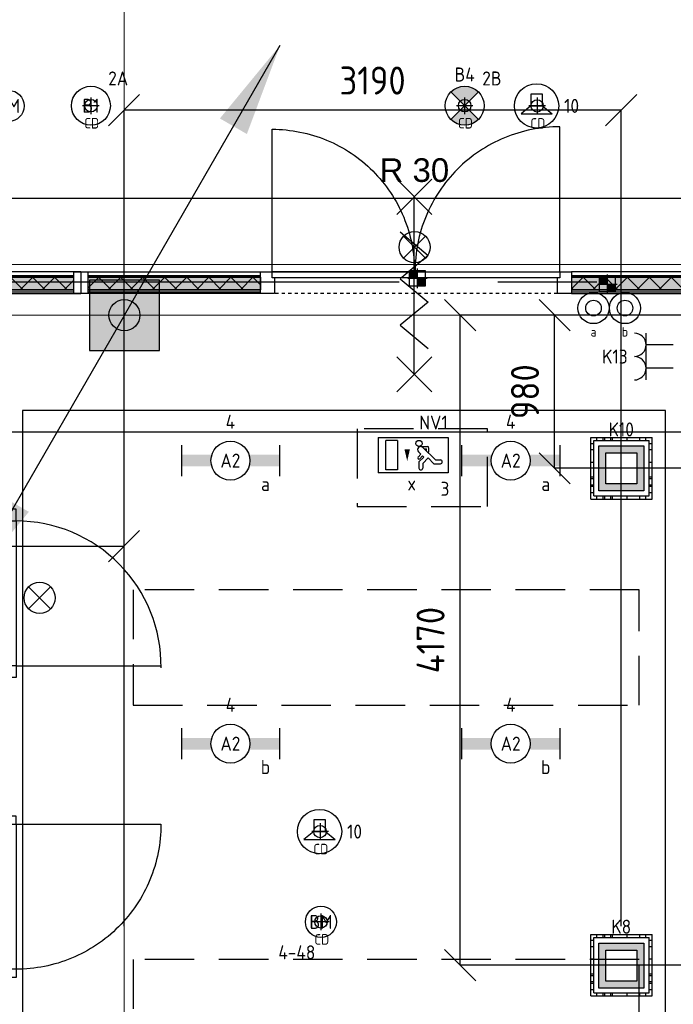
# Model space of a CAD drawing. Header units: millimetres. Extents: x -38032 to 104346, y -31182 to 78566.
# Tile 67 of 213: x 31187 to 35385, y 18652 to 24971. Entities that reach past the tile are written whole.
import ezdxf
from ezdxf.enums import TextEntityAlignment as Align

# ---------------------------------------------------------------- set-up
doc = ezdxf.new("R2010")
doc.units = ezdxf.units.MM
doc.header["$LTSCALE"] = 100
doc.set_wipeout_variables(frame=1)
doc.header["$PDMODE"] = 1
for name, pattern in [('HIDDEN2', [4.7625, 3.175, -1.5875]), ('PHANTOM', [63.5, 31.75, -6.35, 6.35, -6.35, 6.35, -6.35]), ('STYLE_01', [0.41664, 0.20828, -0.20836]), ('STYLE_11', [5, 3.888855, -0.416718, 0.277786, -0.416641])]:
    doc.linetypes.add(name, pattern=pattern)
for name, color, linetype in [('AL$1A---_ALGEMEEN', 8, 'Continuous'), ('AL------_MAATV', 200, 'Continuous'), ('AL------_MAATVOERING', 2, 'Continuous'), ('AL------_SPARING', 2, 'Continuous'), ('AM$1A---_ARCERING', 8, 'Continuous'), ('AT$1A---_TEKST100', 8, 'Continuous'), ('BOUWKUNDIG', 8, 'Continuous'), ('EB6421--_ATTRIB', 2, 'Continuous'), ('EB6511--_ATTRIB', 2, 'Continuous'), ('EL6121--', 3, 'Continuous'), ('EL6222--', 3, 'Continuous'), ('EL6311--', 3, 'Continuous'), ('el6311--nv', 7, 'Continuous'), ('EL6350--', 3, 'Continuous'), ('EL6421--', 3, 'Continuous'), ('EL6511--', 3, 'Continuous'), ('Kastenscheiding', 4, 'PHANTOM'), ('LICHT_TEXT018', 1, 'Continuous'), ('versterkte strook', 7, 'Continuous'), ('Vloerdoos', 3, 'Continuous'), ('Vloerdoos (OUD)', 3, 'Continuous')]:
    doc.layers.add(name, color=color, linetype=linetype)
doc.layers.add('stramien', color=1, linetype='Continuous', lineweight=9)
doc.layers.get('Vloerdoos').off()
doc.styles.add('Arial', font='ARIAL.TTF')
doc.styles.add('BURO-018', font='iso.shx', dxfattribs={"height": 90})
doc.styles.get("Standard").update_dxf_attribs({"font": 'iso.shx'})
doc.dimstyles.new('STABICAD', dxfattribs={"dimscale": 100, "dimtxt": 1.8, "dimasz": 2, "dimexe": 0, "dimexo": 2.5, "dimgap": 1.5, "dimtad": 0, "dimdec": 0, "dimrnd": 10, "dimzin": 0, "dimdsep": 46, "dimtxsty": 'Standard', "dimblk1": 'OBLIQUE', "dimblk2": 'OBLIQUE', "dimsah": 1, "dimcen": -3, "dimadec": 0, "dimazin": 0, "dimtfac": 1, "dimtdec": 0, "dimtofl": 0, "dimtmove": 2, "dimatfit": 3, "dimfxl": 0, "dimtvp": 1.055556, "dimtolj": 1, "dimtzin": 0, "dimarcsym": 0})
pattern_1 = [(135, (0, 0), (70.7107, 70.7107), []), (45, (299.34, -299.34), (70.7107, -70.7107), [])]

# ---------------------------------------------------------------- blocks, each defined once
blk = doc.blocks.new('1115C2J')
at = {"color": 0, "linetype": 'Continuous'}
for p, q in [((-4.5, 5.5), (4.5, 5.5)), ((-4.5, 1), (-4.5, 5.5)), ((2, 5.15), (3.5, 5.15)), ((2, 1.35), (2, 5.15)), ((3.5, 5.15), (3.5, 1.35)), ((4.5, 1), (4.5, 5.5)), ((-2.68, 4.35), (-3.52, 4.35)), ((-2.88, 3.87), (-3.52, 3.87)), ((-1.27, 2.26), (-2.88, 3.87)), ((-1.94, 3.61), (-2.68, 4.35)), ((-1.24, 4.31), (-1.94, 3.61)), ((-1.37, 3.5), (-0.76, 4.11)), ((-1.24, 4.31), (-1.24, 4.91)), ((-0.76, 4.11), (-0.76, 4.91)), ((-1.94, 2.93), (-2.04, 2.83)), ((-2.04, 2.83), (-2.04, 2.34)), ((-1.71, 2.7), (-1.72, 2.7)), ((-1.72, 2.7), (-1.72, 2.46)), ((-1.23, 3.35), (-1.37, 3.5)), ((-0.87, 3.71), (-1.23, 3.35)), ((-0.65, 3.49), (-1.01, 3.13)), ((-0.71, 2.83), (-1.01, 3.13)), ((-0.99, 2.14), (-1.84, 2.14)), ((-1.47, 2.46), (-1.72, 2.46)), ((2, 1.35), (3.5, 1.35)), ((4.5, 1), (-4.5, 1))]:
    blk.add_line(p, q, dxfattribs=at)
blk.add_lwpolyline([(0.75, 4, 0, 0.7, 0), (0.75, 2.5, 0.7, 0.7, 0)], format="xyseb", dxfattribs=at)
blk.add_circle((-0.76, 1.75), 0.4, dxfattribs=at)
for centre, radius, start, end in [((-1, 4.91), 0.24, 0, 180), ((-3.52, 4.11), 0.24, 90, 270), ((-0.99, 2.54), 0.4, 225, 45), ((-0.76, 3.6), 0.16, 315, 135), ((-1.84, 2.34), 0.2, 180, 270)]:
    blk.add_arc(centre, radius, start, end, dxfattribs=at)
at = {"color": 0, "linetype": 'Continuous', "style": 'BURO-018'}
for tag, p in [('E_GKAST', (0, 15.17)), ('E_GROEP', (0, 12.17)), ('E_SGROEP', (4.5, 12.17)), ('E_ARMCODE', (0, 8))]:
    blk.add_attdef(tag, text='', height=1.8, dxfattribs=at).set_placement(p, align=Align.MIDDLE)
at = {"layer": 'EL6350--', "color": 1, "style": 'BURO-018'}
blk.add_text('x', height=1.8, dxfattribs=at).set_placement((-0.38, 6.53))
blk = doc.blocks.new('E00024')
at = {"color": 0, "linetype": 'Continuous'}
for p, q in [((-1.41, 1.59), (1.41, 4.41)), ((-1.41, 4.41), (1.41, 1.59))]:
    blk.add_line(p, q, dxfattribs=at)
blk.add_circle((0, 3), 2, dxfattribs=at)
at = {"color": 0, "linetype": 'Continuous', "style": 'BURO-018'}
blk.add_attdef('E_TEXT1', text='', height=1.8, dxfattribs=at).set_placement((0, 7.5), align=Align.MIDDLE)
at = {"color": 0, "linetype": 'Continuous', "style": 'BURO-018', "flags": 1}
blk.add_attdef('E_MATCODE', (0, 0), '', height=1.8, dxfattribs=at)
blk = doc.blocks.new('_Oblique')
at = {"color": 0, "linetype": 'ByBlock', "lineweight": -2}
blk.add_line((-0.5, -0.5), (0.5, 0.5), dxfattribs=at)
blk = doc.blocks.new('*D119')
at = {"layer": 'AL------_MAATVOERING', "color": 0, "lineweight": -2}
for p, q in [((27822.8, 21333.4), (27822.8, 21592.6)), ((27822.8, 21592.6), (31857.6, 21592.6)), ((31857.6, 21333.4), (31857.6, 21592.6))]:
    blk.add_line(p, q, dxfattribs=at)
at = {"layer": 'Defpoints', "color": 0}
for p in [(31857.6, 21592.6), (27822.8, 21083.4), (31857.6, 21083.4)]:
    blk.add_point(p, dxfattribs=at)
at = {"layer": 'AL------_MAATVOERING', "color": 0, "lineweight": -2, "xscale": 200, "yscale": 200, "zscale": 200, "rotation": 180}
blk.add_blockref('_Oblique', (27822.8, 21592.6), dxfattribs=at)
at = {"layer": 'AL------_MAATVOERING', "color": 0, "lineweight": -2, "xscale": 200, "yscale": 200, "zscale": 200}
blk.add_blockref('_Oblique', (31857.6, 21592.6), dxfattribs=at)
at = {"layer": 'AL------_MAATVOERING', "color": 0, "insert": (29619.5, 21313.2), "char_height": 180, "attachment_point": 5}
blk.add_mtext('\\A1;4030', dxfattribs=at)
blk = doc.blocks.new('*D123')
at = {"layer": 'AL------_MAATVOERING', "color": 0, "lineweight": -2}
for p, q in [((31857.6, 19153.4), (31857.6, 24390.6)), ((35050, 24390.6), (31857.6, 24390.6)), ((35050, 19153.4), (35050, 24390.6))]:
    blk.add_line(p, q, dxfattribs=at)
at = {"layer": 'Defpoints', "color": 0}
for p in [(31857.6, 24390.6), (31857.6, 18903.4), (35050, 18903.4)]:
    blk.add_point(p, dxfattribs=at)
at = {"layer": 'AL------_MAATVOERING', "color": 0, "lineweight": -2, "xscale": 200, "yscale": 200, "zscale": 200, "rotation": 180}
blk.add_blockref('_Oblique', (31857.6, 24390.6), dxfattribs=at)
at = {"layer": 'AL------_MAATVOERING', "color": 0, "lineweight": -2, "xscale": 200, "yscale": 200, "zscale": 200}
blk.add_blockref('_Oblique', (35050, 24390.6), dxfattribs=at)
at = {"layer": 'AL------_MAATVOERING', "color": 0, "insert": (33453.8, 24580.6), "char_height": 180, "attachment_point": 5}
blk.add_mtext('\\A1;3190', dxfattribs=at)
blk = doc.blocks.new('*D124')
at = {"layer": 'AL------_MAATVOERING', "color": 0, "lineweight": -2}
for p, q in [((47360, 23075), (34622.6, 23075)), ((34622.6, 22092.3), (34622.6, 23075)), ((47360, 22092.3), (34622.6, 22092.3))]:
    blk.add_line(p, q, dxfattribs=at)
at = {"layer": 'Defpoints', "color": 0}
for p in [(34622.6, 23075), (47610, 23075), (47610, 22092.3)]:
    blk.add_point(p, dxfattribs=at)
at = {"layer": 'AL------_MAATVOERING', "color": 0, "lineweight": -2, "xscale": 200, "yscale": 200, "zscale": 200}
for p, rotation in [((34622.6, 23075), 90), ((34622.6, 22092.3), 270)]:
    blk.add_blockref('_Oblique', p, dxfattribs=dict(at, rotation=rotation))
at = {"layer": 'AL------_MAATVOERING', "color": 0, "insert": (34432.6, 22583.7), "char_height": 180, "attachment_point": 5, "rotation": 90}
blk.add_mtext('\\A1;980', dxfattribs=at)
blk = doc.blocks.new('*D125')
at = {"layer": 'AL------_MAATVOERING', "color": 0, "lineweight": -2}
for p, q in [((47360, 23075), (34016.1, 23075)), ((34016.1, 18903.4), (34016.1, 23075)), ((47360, 18903.4), (34016.1, 18903.4))]:
    blk.add_line(p, q, dxfattribs=at)
at = {"layer": 'Defpoints', "color": 0}
for p in [(34016.1, 23075), (47610, 23075), (47610, 18903.4)]:
    blk.add_point(p, dxfattribs=at)
at = {"layer": 'AL------_MAATVOERING', "color": 0, "lineweight": -2, "xscale": 200, "yscale": 200, "zscale": 200}
for p, rotation in [((34016.1, 23075), 90), ((34016.1, 18903.4), 270)]:
    blk.add_blockref('_Oblique', p, dxfattribs=dict(at, rotation=rotation))
at = {"layer": 'AL------_MAATVOERING', "color": 0, "insert": (33826.1, 20989.2), "char_height": 180, "attachment_point": 5, "rotation": 90}
blk.add_mtext('\\A1;4170', dxfattribs=at)
blk = doc.blocks.new('VLOERDOOS')
at = {"layer": 'Vloerdoos (OUD)'}
for p, q in [((0, 395), (395, 395)), ((0, 395), (0, 0)), ((40, 375), (40, 395)), ((80, 375), (80, 395)), ((90, 375), (90, 395)), ((130, 375), (130, 395)), ((140, 375), (140, 395)), ((235, 375), (235, 395)), ((315, 375), (315, 395)), ((355, 375), (355, 395)), ((395, 395), (395, 0)), ((0, 355), (20, 355)), ((20, 375), (20, 20)), ((20, 375), (375, 375)), ((375, 375), (375, 20)), ((375, 355), (395, 355)), ((0, 315), (20, 315)), ((0, 305), (20, 305)), ((0, 265), (20, 265)), ((0, 255), (20, 255)), ((375, 315), (395, 315)), ((375, 305), (395, 305)), ((375, 265), (395, 265)), ((375, 255), (395, 255)), ((0, 160), (20, 160)), ((375, 160), (395, 160)), ((0, 80), (20, 80)), ((375, 80), (395, 80)), ((0, 40), (20, 40)), ((0, 0), (395, 0)), ((20, 20), (375, 20)), ((40, 0), (40, 20)), ((80, 0), (80, 20)), ((90, 0), (90, 20)), ((130, 0), (130, 20)), ((140, 0), (140, 20)), ((235, 0), (235, 20)), ((315, 0), (315, 20)), ((355, 0), (355, 20)), ((375, 40), (395, 40))]:
    blk.add_line(p, q, dxfattribs=at)
blk = doc.blocks.new('111410')
at = {"color": 0, "linetype": 'Continuous'}
for radius in [2, 1]:
    blk.add_circle((0, 3), radius, dxfattribs=at)
at = {"color": 0, "linetype": 'Continuous', "style": 'BURO-018'}
for tag, p in [('E_SLET1', (0, 7)), ('E_GROEP', (0, 0)), ('E_GKAST', (0, 0))]:
    blk.add_attdef(tag, text='', height=1.8, dxfattribs=at).set_placement(p, align=Align.MIDDLE)
at = {"color": 0, "linetype": 'Continuous', "style": 'BURO-018', "flags": 1}
for tag in ['E_MATCODE', 'E_SGROEP']:
    blk.add_attdef(tag, text='', height=1.8, dxfattribs=at).set_placement((0, 0), align=Align.MIDDLE)
blk = doc.blocks.new('1115B3A')
at = {"color": 0, "linetype": 'Continuous'}
blk.add_circle((0, 0), 2.5, dxfattribs=at)
at = {"color": 0, "linetype": 'Continuous', "style": 'BURO-018'}
for tag, p in [('E_GKAST', (0, 8)), ('E_GROEP', (0, 5)), ('E_SGROEP', (4.5, 5)), ('E_ARMCODE', (0, 0)), ('E_SLET', (4.5, -1))]:
    blk.add_attdef(tag, text='', height=1.8, dxfattribs=at).set_placement(p, align=Align.MIDDLE)
blk = doc.blocks.new('E00018')
at = {"color": 0, "linetype": 'Continuous'}
for p, q in [((-1.77, -1.77), (1.77, 1.77)), ((1.77, -1.77), (-1.77, 1.77))]:
    blk.add_line(p, q, dxfattribs=at)
at = {"color": 0, "linetype": 'Continuous', "const_width": 2.5}
for points in [[(-0.88, 0.88, -0.198912), (0, 1.25, -0.198912), (0.88, 0.88, -1)], [(-0.88, -0.88, 0.198912), (0, -1.25, 0.198912), (0.88, -0.88, 1)]]:
    blk.add_lwpolyline(points, format="xyb", dxfattribs=at)
blk = doc.blocks.new('1115B3A-NO1')
at = {"color": 0, "linetype": 'Continuous'}
blk.add_circle((0, 0), 2.5, dxfattribs=at)
at = {"color": 0, "zscale": 100}
blk.add_blockref('E00018', (0, 0), dxfattribs=at)
at = {"color": 0, "linetype": 'Continuous', "style": 'BURO-018'}
for tag, p in [('E_GKAST', (0, 8)), ('E_GROEP', (0, 5)), ('E_SGROEP', (4.5, 5)), ('E_ARMCODE', (0, 0)), ('E_SLET', (4.5, -1))]:
    blk.add_attdef(tag, text='', height=1.8, dxfattribs=at).set_placement(p, align=Align.MIDDLE)
blk = doc.blocks.new('E00123')
at = {"color": 0, "linetype": 'Continuous'}
blk.add_circle((0, 0), 2, dxfattribs=at)
at = {"color": 0, "linetype": 'Continuous', "style": 'BURO-018'}
for tag, p in [('E_TEXT1', (0, 4.5)), ('E_TEXT2', (0, 0))]:
    blk.add_attdef(tag, text='', height=1.8, dxfattribs=at).set_placement(p, align=Align.MIDDLE)
at = {"color": 0, "linetype": 'Continuous', "style": 'BURO-018', "flags": 1}
blk.add_attdef('E_MATCODE', (0, 0), '', height=1.8, dxfattribs=at)
blk = doc.blocks.new('E00414')
at = {"color": 0, "linetype": 'Continuous'}
for p, q in [((-2.9, -2.9), (-2.9, 2.9)), ((-2.9, 2.9), (2.9, 2.9)), ((2.9, 2.9), (2.9, -2.9)), ((-2, 2), (2, 2)), ((-2, -2), (-2, 2)), ((2, 2), (2, -2)), ((2, -2), (-2, -2)), ((2.9, -2.9), (-2.9, -2.9))]:
    blk.add_line(p, q, dxfattribs=at)
at = {"color": 0}
for points in [[(-2.9, 2.9), (2.9, 2.9), (-2, 2), (2, 2)], [(-2, -2), (-2.9, -2.9), (-2, 2), (-2.9, 2.9)], [(2, 2), (2.9, 2.9), (2, -2), (2.9, -2.9)], [(2, -2), (2.9, -2.9), (-2, -2), (-2.9, -2.9)]]:
    blk.add_solid(points, dxfattribs=at)
at = {"color": 0, "linetype": 'Continuous', "style": 'BURO-018'}
for tag, p in [('E_GKAST', (0, 8)), ('E_GROEP', (0, 5)), ('E_SGROEP', (4.5, 5))]:
    blk.add_attdef(tag, text='', height=1.8, dxfattribs=at).set_placement(p, align=Align.MIDDLE)
at = {"color": 0, "linetype": 'Continuous', "style": 'BURO-018', "flags": 1}
for tag, p in [('E_VERMCODE', (13, 5)), ('E_MATCODE', (0, 0))]:
    blk.add_attdef(tag, text='', height=1.8, dxfattribs=at).set_placement(p, align=Align.MIDDLE)
blk = doc.blocks.new('E00126')
at = {"color": 0, "linetype": 'Continuous'}
for p, q in [((-3, 4.5), (3, 4.5)), ((-1.5, 1), (-1.5, 4.5)), ((1.5, 1), (1.5, 4.5))]:
    blk.add_line(p, q, dxfattribs=at)
for centre in [(-1.5, 6), (1.5, 6)]:
    blk.add_arc(centre, 1.5, 180, 0, dxfattribs=at)
at = {"color": 0, "linetype": 'Continuous', "style": 'BURO-018'}
for tag, p in [('E_GKAST', (0, 11.5)), ('E_GROEP', (0, 8.5)), ('E_SGROEP', (4.5, 8.5))]:
    blk.add_attdef(tag, text='', height=1.8, dxfattribs=at).set_placement(p, align=Align.MIDDLE)
at = {"color": 0, "linetype": 'Continuous', "style": 'BURO-018', "flags": 1}
for tag, p in [('E_VERMCODE', (13, 8.5)), ('E_MATCODE', (0, 0))]:
    blk.add_attdef(tag, text='', height=1.8, dxfattribs=at).set_placement(p, align=Align.MIDDLE)
blk = doc.blocks.new('E00170')
at = {"color": 0, "linetype": 'Continuous'}
for q in [(5, 8.66), (-5, -8.66)]:
    blk.add_line((0, 0), q, dxfattribs=at)
for points in [[(5, 8.66, 0, 1, 0), (3.5, 6.062, 1, 1, 0)], [(-5, -8.66, 0, 1, 0), (-3.5, -6.062, 1, 1, 0)]]:
    blk.add_lwpolyline(points, format="xyseb", dxfattribs=at)
at = {"color": 0, "const_width": 0.5}
blk.add_lwpolyline([(-0.25, 0, 1), (0.25, 0, 1)], format="xyb", close=True, dxfattribs=at)
at = {"color": 0, "linetype": 'Continuous'}
blk.add_circle((0, 0), 0.5, dxfattribs=at)
blk = doc.blocks.new('1115B6630')
at = {"color": 0}
for p, q in [((-6.3, 2), (-6.3, -2)), ((6.3, 2), (6.3, -2))]:
    blk.add_line(p, q, dxfattribs=at)
at = {"color": 0, "linetype": 'Continuous'}
blk.add_circle((0, 0), 2.5, dxfattribs=at)
at = {"color": 0}
for points in [[(-2.5, 0.75), (-6.3, 0.75), (-2.5, -0.75), (-6.3, -0.75)], [(2.5, 0.75), (6.3, 0.75), (2.5, -0.75), (6.3, -0.75)]]:
    blk.add_solid(points, dxfattribs=at)
at = {"color": 0, "linetype": 'Continuous', "style": 'BURO-018'}
for tag, p in [('E_GKAST', (0, 8)), ('E_GROEP', (0, 5)), ('E_SGROEP', (4.5, 5)), ('E_ARMCODE', (0, 0)), ('E_SLET', (4.5, -3))]:
    blk.add_attdef(tag, text='', height=1.8, dxfattribs=at).set_placement(p, align=Align.MIDDLE)
blk = doc.blocks.new('E00497')
at = {"color": 0}
for p, q in [((0, 0.75), (1, 2)), ((1, -2), (1, 2)), ((0, 0.75), (-1.5, 0.75)), ((0, -0.75), (0, 0.75)), ((-1.5, -0.75), (0, -0.75)), ((0, -0.75), (1, -2))]:
    blk.add_line(p, q, dxfattribs=at)
blk.add_line((-1.5, 0.75), (-1.5, -0.75))
blk.add_circle((0, 0), 2.84, dxfattribs=at)
at = {"color": 0, "linetype": 'Continuous', "style": 'BURO-018'}
blk.add_attdef('E_TEXT1', text='', height=1.8, dxfattribs=at).set_placement((0, 4.5), align=Align.MIDDLE)
at = {"color": 0, "linetype": 'Continuous', "style": 'BURO-018', "flags": 1}
blk.add_attdef('E_MATCODE', text='', height=1.8, dxfattribs=at).set_placement((0, 0), align=Align.MIDDLE)
blk = doc.blocks.new('Centraaldoos')
at = {"color": 1, "linetype": 'Continuous'}
for p, q in [((-2, 0), (2, 0)), ((0, -2), (0, 2))]:
    blk.add_line(p, q, dxfattribs=at)
at = {"color": 0, "linetype": 'Continuous'}
blk.add_circle((0, 0), 1.5, dxfattribs=at)
at = {"color": 0, "linetype": 'Continuous', "style": 'BURO-018'}
blk.add_attdef('AL_POSNR', text='', height=1.8, dxfattribs=at).set_placement((0, 3), align=Align.CENTER)
at = {"color": 0, "linetype": 'Continuous', "style": 'BURO-018', "flags": 1}
blk.add_attdef('AL_OMS', (0, 0), '', height=1.8, dxfattribs=at)
at = {"layer": 'AL------_MAATV', "style": 'BURO-018'}
blk.add_text('CD', height=2.531, rotation=180, dxfattribs=at).set_placement((1.61, 5.48))
blk = doc.blocks.new('Sparing 100x100')
at = {"color": 1, "linetype": 'Continuous'}
for p, q in [((-2.5, 0), (2.5, 0)), ((0, -2.5), (0, 2.5))]:
    blk.add_line(p, q, dxfattribs=at)
at = {"color": 0, "linetype": 'Continuous'}
for p, q in [((-2, 2), (2, 2)), ((-2, -2), (-2, 2)), ((2, 2), (2, -2)), ((2, -2), (-2, -2))]:
    blk.add_line(p, q, dxfattribs=at)
for points in [[(-2, 2), (0, 2), (-2, 0), (0, 0)], [(0, 0), (2, 0), (0, -2), (2, -2)]]:
    blk.add_solid(points, dxfattribs=at)
at = {"color": 0, "linetype": 'Continuous', "style": 'BURO-018'}
blk.add_attdef('AL_POSNR', text='', height=1.8, dxfattribs=at).set_placement((0, 3), align=Align.CENTER)
at = {"color": 0, "linetype": 'Continuous', "style": 'BURO-018', "flags": 1}
blk.add_attdef('AL_OMS', (0, 0), '', height=1.8, dxfattribs=at)
blk = doc.blocks.new('32x_hout-mk 874-p')
at = {"color": 0}
for points in [[(0, -90), (0, 0), (-114, 0), (-114, -90)], [(-114, -990), (0, -990), (0, -1080), (-114, -1080)]]:
    blk.add_wipeout(points, dxfattribs=at).dxf.layer = 'AL$1A---_ALGEMEEN'
at = {"layer": 'AL$1A---_ALGEMEEN', "color": 0}
for points in [[(0, -90), (0, 0), (-114, 0), (-114, -90)], [(-114, -990), (0, -990), (0, -1080), (-114, -1080)]]:
    blk.add_lwpolyline(points, close=True, dxfattribs=at)
at = {"color": 0}
blk.add_wipeout([(-40, -75), (0, -75), (0, -1005), (-40, -1005)], dxfattribs=at).dxf.layer = 'AL$1A---_ALGEMEEN'
at = {"layer": 'AL$1A---_ALGEMEEN', "color": 0}
blk.add_line((0, -1005), (930, -1005), dxfattribs=at)
blk.add_lwpolyline([(-40, -75), (0, -75), (0, -1005), (-40, -1005)], close=True, dxfattribs=at)
blk.add_arc((0, -1005), 930, 359.20069, 90, dxfattribs=at)
blk = doc.blocks.new('32x_hout-mk 810s-p')
at = {"color": 0}
blk.add_wipeout([(-20.7, -1023), (-20.7, -11), (-110.7, -11), (-110.7, -1023)], dxfattribs=at).dxf.layer = 'AL$1A---_ALGEMEEN'
at = {"layer": 'AL$1A---_ALGEMEEN', "color": 0}
blk.add_lwpolyline([(-20.7, -1023), (-20.7, -11), (-110.7, -11), (-110.7, -1023)], close=True, dxfattribs=at)
at = {"color": 0}
for points in [[(-20.7, -67), (-20.7, 0), (-110.7, 0), (-110.7, -67)], [(-110.7, -967), (-20.7, -967), (-20.7, -1034), (-110.7, -1034)]]:
    blk.add_wipeout(points, dxfattribs=at).dxf.layer = 'AL$1A---_ALGEMEEN'
at = {"layer": 'AL$1A---_ALGEMEEN', "color": 0}
for points in [[(-20.7, -67), (-20.7, 0), (-110.7, 0), (-110.7, -67)], [(909, -74.8), (908.2, -97.6), (906.8, -120.4), (904.8, -143.2), (902.3, -165.8), (899.2, -188.5), (895.6, -211), (891.4, -233.4), (886.7, -255.8), (881.4, -278), (875.6, -300), (869.2, -322), (862.4, -343.7), (854.9, -365.3), (847, -386.7), (838.5, -407.9), (829.5, -428.9), (820, -449.6), (810, -470.1), (799.5, -490.4), (788.5, -510.4), (777, -530.1), (765, -549.5), (752.6, -568.7), (739.6, -587.5), (726.3, -606), (712.5, -624.2), (698.2, -642), (683.5, -659.5), (668.4, -676.5), (652.8, -693.3), (636.9, -709.6), (620.6, -725.5), (603.8, -741.1), (586.7, -756.2), (569.3, -770.9), (551.5, -785.2), (533.3, -799), (514.8, -812.4), (496, -825.3), (476.8, -837.7), (457.4, -849.7), (437.7, -861.2), (417.7, -872.2), (397.4, -882.7), (376.9, -892.7), (356.2, -902.2), (335.2, -911.2), (314, -919.7), (292.6, -927.6), (271, -935.1), (249.3, -942), (227.3, -948.3), (205.3, -954.1), (183.1, -959.4), (160.7, -964.1), (138.3, -968.3), (115.8, -971.9), (93.1, -975), (70.4, -977.5), (47.7, -979.5), (24.9, -980.9), (2.1, -981.7), (-20.7, -982), (-20.7, -52), (909.3, -52)], [(-110.7, -967), (-20.7, -967), (-20.7, -1034), (-110.7, -1034)]]:
    blk.add_lwpolyline(points, close=True, dxfattribs=at)
at = {"color": 0}
blk.add_wipeout([(-60.7, -52), (-20.7, -52), (-20.7, -982), (-60.7, -982)], dxfattribs=at).dxf.layer = 'AL$1A---_ALGEMEEN'
at = {"layer": 'AL$1A---_ALGEMEEN', "color": 0}
blk.add_lwpolyline([(-60.7, -52), (-20.7, -52), (-20.7, -982), (-60.7, -982)], close=True, dxfattribs=at)
blk = doc.blocks.new('serviceblok model B')
at = {"layer": 'AL$1A---_ALGEMEEN', "color": 0}
for name, p in [('32x_hout-mk 874-p', (3730, 7305)), ('32x_hout-mk 810s-p', (3750.3, 5335))]:
    blk.add_blockref(name, p, dxfattribs=at)
blk = doc.blocks.new('Group-27')
at = {"layer": 'AL$1A---_ALGEMEEN', "color": 0}
for p, q in [((-97.5, 382.003125), (127.5, 157.003125)), ((-97.5, 157.003125), (127.5, 382.003125))]:
    blk.add_line(p, q, dxfattribs=at)
at = {"layer": 'AL$1A---_ALGEMEEN', "color": 0, "flags": 1}
blk.add_attdef('B60_30', (-97.5, 157.003125), '', height=0.2, dxfattribs=at)
blk = doc.blocks.new('Group-28')
at = {"layer": 'AL$1A---_ALGEMEEN', "color": 0}
for p, q in [((-97.5, -757.809375), (127.5, -982.809375)), ((-97.5, -982.809375), (127.5, -757.809375))]:
    blk.add_line(p, q, dxfattribs=at)
at = {"layer": 'AL$1A---_ALGEMEEN', "color": 0, "flags": 1}
blk.add_attdef('B60_30', (-97.5, -982.809375), '', height=0.2, dxfattribs=at)
blk = doc.blocks.new('wrd 30 zelfsl')
at = {"layer": 'AL$1A---_ALGEMEEN', "color": 0}
blk.add_line((15, -870.3), (15, 269.5), dxfattribs=at)
blk.add_lwpolyline([(-75, 45.3), (105, -106.5), (-75, -256.1), (105, -405.7), (-75, -555.2), (105, -704.7)], dxfattribs=at)
for name in ['Group-27', 'Group-28']:
    blk.add_blockref(name, (0, 0), dxfattribs=at)
at = {"layer": 'AT$1A---_TEKST100', "style": 'Arial'}
blk.add_text('R 30', height=151.52, dxfattribs=at).set_placement((16, 516.7), align=Align.TOP_CENTER)
blk = doc.blocks.new('32x_hout-mk 860-p')
at = {"layer": 'AM$1A---_ARCERING', "linetype": 'Continuous', "lineweight": 0}
for points in [[(-7070, 114), (-5961, 114), (-5961, 104), (-7070, 104)], [(-3964, 114), (-3064, 114), (-3064, 104), (-3964, 104)]]:
    blk.add_hatch(color=256, dxfattribs=at).paths.add_polyline_path(points)
at = {"layer": 'AL$1A---_ALGEMEEN', "color": 0}
for points in [[(-4061.8, 1068.7), (-4084.6, 1067.9), (-4107.4, 1066.5), (-4130.2, 1064.5), (-4152.8, 1062), (-4175.5, 1058.9), (-4198, 1055.3), (-4220.4, 1051.1), (-4242.8, 1046.4), (-4265, 1041.1), (-4287, 1035.3), (-4309, 1029), (-4330.7, 1022.1), (-4352.3, 1014.6), (-4373.7, 1006.7), (-4394.9, 998.2), (-4415.9, 989.2), (-4436.6, 979.7), (-4457.1, 969.7), (-4477.4, 959.2), (-4497.4, 948.2), (-4517.1, 936.7), (-4536.5, 924.7), (-4555.7, 912.3), (-4574.5, 899.4), (-4593, 886), (-4611.2, 872.2), (-4629, 857.9), (-4646.5, 843.2), (-4663.5, 828.1), (-4680.3, 812.5), (-4696.6, 796.6), (-4712.5, 780.3), (-4728.1, 763.5), (-4743.2, 746.5), (-4757.9, 729), (-4772.2, 711.2), (-4786, 693), (-4799.4, 674.5), (-4812.3, 655.7), (-4824.7, 636.5), (-4836.7, 617.1), (-4848.2, 597.4), (-4859.2, 577.4), (-4869.7, 557.1), (-4879.7, 536.6), (-4889.2, 515.9), (-4898.2, 494.9), (-4906.7, 473.7), (-4914.6, 452.3), (-4922.1, 430.7), (-4929, 409), (-4935.3, 387), (-4941.1, 365), (-4946.4, 342.8), (-4951.1, 320.4), (-4955.3, 298), (-4958.9, 275.5), (-4962, 252.8), (-4964.5, 230.2), (-4966.5, 207.4), (-4967.9, 184.6), (-4968.7, 161.8), (-4969, 139), (-4039, 139), (-4039, 1069)], [(-2074, 139), (-3964, 139), (-3964, 0), (-2074, 0)], [(-7070, 114), (-5961, 114), (-5961, 104), (-7070, 104)], [(-3964, 114), (-3064, 114), (-3064, 104), (-3964, 104)]]:
    blk.add_lwpolyline(points, close=True, dxfattribs=at)
at = {"color": 0}
blk.add_wipeout([(-7070, 23), (-5961, 23), (-5961, 8), (-7070, 8)], dxfattribs=at).dxf.layer = 'AL$1A---_ALGEMEEN'
at = {"layer": 'AL$1A---_ALGEMEEN', "color": 0}
for points in [[(-7115, 139), (-5961, 139), (-5961, 0), (-7115, 0)], [(-7070, 23), (-5961, 23), (-5961, 8), (-7070, 8)]]:
    blk.add_lwpolyline(points, close=True, dxfattribs=at)
at = {"color": 0}
blk.add_wipeout([(-3964, 23), (-3064, 23), (-3064, 8), (-3964, 8)], dxfattribs=at).dxf.layer = 'AL$1A---_ALGEMEEN'
at = {"layer": 'AM$1A---_ARCERING', "linetype": 'Continuous', "lineweight": 0}
blk.add_hatch(color=256, dxfattribs=at).paths.add_polyline_path([(-3964, 104), (-3064, 104), (-3064, 23), (-3964, 23)])
at = {"layer": 'AM$1A---_ARCERING', "linetype": 'Continuous', "lineweight": 5}
h = blk.add_hatch(dxfattribs=at)
h.set_pattern_fill('ISOLATIE', color=256, style=0, pattern_type=2)
h.set_pattern_definition(pattern_1)
h.paths.add_polyline_path([(-3964, 104), (-3064, 104), (-3064, 23), (-3964, 23)])
at = {"layer": 'AL$1A---_ALGEMEEN', "color": 0}
for points in [[(-3964, 104), (-3064, 104), (-3064, 23), (-3964, 23)], [(-3964, 23), (-3064, 23), (-3064, 8), (-3964, 8)]]:
    blk.add_lwpolyline(points, close=True, dxfattribs=at)
at = {"color": 0}
blk.add_wipeout([(-5961, 139), (-5871, 139), (-5871, 0), (-5961, 0)], dxfattribs=at).dxf.layer = 'AL$1A---_ALGEMEEN'
at = {"layer": 'AM$1A---_ARCERING', "linetype": 'Continuous', "lineweight": 0}
blk.add_hatch(color=256, dxfattribs=at).paths.add_polyline_path([(-7070, 104), (-5961, 104), (-5961, 23), (-7070, 23)])
at = {"layer": 'AM$1A---_ARCERING', "linetype": 'Continuous', "lineweight": 5}
h = blk.add_hatch(dxfattribs=at)
h.set_pattern_fill('ISOLATIE', color=256, style=0, pattern_type=2)
h.set_pattern_definition(pattern_1)
h.paths.add_polyline_path([(-7070, 104), (-5961, 104), (-5961, 23), (-7070, 23)])
at = {"layer": 'AL$1A---_ALGEMEEN', "color": 0}
for points in [[(-5863.6, 1052.7), (-5841.2, 1051.9), (-5818.8, 1050.5), (-5796.4, 1048.6), (-5774.1, 1046.1), (-5751.9, 1043.1), (-5729.7, 1039.5), (-5707.7, 1035.4), (-5685.7, 1030.8), (-5663.9, 1025.6), (-5642.2, 1019.9), (-5620.7, 1013.6), (-5599.3, 1006.9), (-5578.1, 999.6), (-5557.1, 991.8), (-5536.2, 983.4), (-5515.6, 974.6), (-5495.2, 965.2), (-5475.1, 955.4), (-5455.1, 945.1), (-5435.5, 934.3), (-5416.1, 923), (-5397, 911.2), (-5378.2, 899), (-5359.7, 886.3), (-5341.5, 873.1), (-5323.7, 859.5), (-5306.2, 845.5), (-5289, 831.1), (-5272.2, 816.2), (-5255.8, 801), (-5239.7, 785.3), (-5224, 769.2), (-5208.8, 752.8), (-5193.9, 736), (-5179.5, 718.8), (-5165.5, 701.3), (-5151.9, 683.5), (-5138.7, 665.3), (-5126, 646.8), (-5113.8, 628), (-5102, 608.9), (-5090.7, 589.5), (-5079.9, 569.9), (-5069.6, 549.9), (-5059.8, 529.8), (-5050.4, 509.4), (-5041.6, 488.8), (-5033.2, 467.9), (-5025.4, 446.9), (-5018.1, 425.7), (-5011.4, 404.3), (-5005.1, 382.8), (-4999.4, 361.1), (-4994.2, 339.3), (-4989.6, 317.3), (-4985.5, 295.3), (-4981.9, 273.1), (-4978.9, 250.9), (-4976.4, 228.6), (-4974.5, 206.2), (-4973.1, 183.8), (-4972.3, 161.4), (-4972, 139), (-5886, 139), (-5886, 1053)], [(-5961, 139), (-5871, 139), (-5871, 0), (-5961, 0)], [(-7070, 104), (-5961, 104), (-5961, 23), (-7070, 23)]]:
    blk.add_lwpolyline(points, close=True, dxfattribs=at)
at = {"color": 0}
blk.add_wipeout([(-4054, 139), (-3964, 139), (-3964, 0), (-4054, 0)], dxfattribs=at).dxf.layer = 'AL$1A---_ALGEMEEN'
at = {"layer": 'AL$1A---_ALGEMEEN', "color": 0, "linetype": 'STYLE_01'}
blk.add_line((-4054, 0), (-5871, 0), dxfattribs=at)
at = {"layer": 'AL$1A---_ALGEMEEN', "color": 0}
blk.add_lwpolyline([(-4054, 139), (-3964, 139), (-3964, 0), (-4054, 0)], close=True, dxfattribs=at)
at = {"color": 0}
for points in [[(-7115, 139), (-7070, 139), (-7070, 0), (-7115, 0)], [(-5886, 139), (-4972, 139), (-4972, 99), (-5886, 99)]]:
    blk.add_wipeout(points, dxfattribs=at).dxf.layer = 'AL$1A---_ALGEMEEN'
at = {"layer": 'AL$1A---_ALGEMEEN', "color": 0}
for points in [[(-7115, 139), (-7070, 139), (-7070, 0), (-7115, 0)], [(-5886, 139), (-4972, 139), (-4972, 99), (-5886, 99)]]:
    blk.add_lwpolyline(points, close=True, dxfattribs=at)
at = {"color": 0}
blk.add_wipeout([(-4969, 139), (-4039, 139), (-4039, 99), (-4969, 99)], dxfattribs=at).dxf.layer = 'AL$1A---_ALGEMEEN'
at = {"layer": 'AL$1A---_ALGEMEEN', "color": 0}
blk.add_lwpolyline([(-4969, 139), (-4039, 139), (-4039, 99), (-4969, 99)], close=True, dxfattribs=at)
blk.add_blockref('wrd 30 zelfsl', (-4989, 349.9), dxfattribs=at)
blk = doc.blocks.new('32x_hout-mk 863-p')
at = {"layer": 'AM$1A---_ARCERING', "linetype": 'Continuous', "lineweight": 0}
blk.add_hatch(color=256, dxfattribs=at).paths.add_polyline_path([(-990, 114), (-90, 114), (-90, 104), (-990, 104)])
at = {"layer": 'AL$1A---_ALGEMEEN', "color": 0}
for points in [[(-45, 139), (-5040, 139), (-5040, 0), (-45, 0)], [(-990, 114), (-90, 114), (-90, 104), (-990, 104)]]:
    blk.add_lwpolyline(points, close=True, dxfattribs=at)
at = {"color": 0}
blk.add_wipeout([(-990, 23), (-90, 23), (-90, 8), (-990, 8)], dxfattribs=at).dxf.layer = 'AL$1A---_ALGEMEEN'
at = {"layer": 'AM$1A---_ARCERING', "linetype": 'Continuous', "lineweight": 0}
blk.add_hatch(color=256, dxfattribs=at).paths.add_polyline_path([(-990, 104), (-90, 104), (-90, 22), (-990, 22)])
at = {"layer": 'AM$1A---_ARCERING', "linetype": 'Continuous', "lineweight": 5}
h = blk.add_hatch(dxfattribs=at)
h.set_pattern_fill('ISOLATIE', color=256, style=0, pattern_type=2)
h.set_pattern_definition(pattern_1)
h.paths.add_polyline_path([(-990, 104), (-90, 104), (-90, 22), (-990, 22)])
at = {"layer": 'AL$1A---_ALGEMEEN', "color": 0}
for points in [[(-990, 104), (-90, 104), (-90, 22), (-990, 22)], [(-990, 23), (-90, 23), (-90, 8), (-990, 8)]]:
    blk.add_lwpolyline(points, close=True, dxfattribs=at)
at = {"color": 0}
blk.add_wipeout([(-90, 139), (-45, 139), (-45, 0), (-90, 0)], dxfattribs=at).dxf.layer = 'AL$1A---_ALGEMEEN'
at = {"layer": 'AL$1A---_ALGEMEEN', "color": 0}
blk.add_lwpolyline([(-90, 139), (-45, 139), (-45, 0), (-90, 0)], close=True, dxfattribs=at)
blk = doc.blocks.new('200254 W 212 3 04-12-2007')
at = {"layer": 'AL$1A---_ALGEMEEN'}
blk.add_lwpolyline([(-6737.5, 442), (20543, 442.4), (20543, -1587.3), (-6737.5, -1587.8)], close=True, dxfattribs=at)
blk.add_blockref('serviceblok model B', (-8763, -10462.6), dxfattribs=at)
blk.add_lwpolyline([(-4993, -2523.6), (-4993, -10323.6), (-863, -10323.6), (-863, -2523.6)], close=True, dxfattribs=at)
blk.add_blockref('32x_hout-mk 860-p', (2497, -1771.6), dxfattribs=at)
at = {"layer": 'AM$1A---_ARCERING', "linetype": 'Continuous', "lineweight": 0}
blk.add_hatch(color=256, dxfattribs=at).paths.add_polyline_path([(-4563, -2137.6), (-4113, -2137.6), (-4113, -1687.6), (-4563, -1687.6)])
at = {"layer": 'AL$1A---_ALGEMEEN'}
blk.add_lwpolyline([(-4563, -2137.6), (-4113, -2137.6), (-4113, -1687.6), (-4563, -1687.6)], close=True, dxfattribs=at)
at = {"layer": 'stramien', "linetype": 'STYLE_11', "ltscale": 50}
blk.add_line((-4339, -41013.6), (-4339, 36216.4), dxfattribs=at)
at = {"layer": 'AL$1A---_ALGEMEEN'}
blk.add_blockref('32x_hout-mk 863-p', (-4573, -1771.6), dxfattribs=at)
at = {"layer": 'stramien', "linetype": 'STYLE_11', "ltscale": 50}
blk.add_line((-37699, -1912.6), (65520.6, -1912.6), dxfattribs=at)

msp = doc.modelspace()

# ---------------------------------------------------------------- block references
at = {"layer": 'BOUWKUNDIG'}
msp.add_blockref('200254 W 212 3 04-12-2007', (36198, 24986.5), dxfattribs=at)

# ---------------------------------------------------------------- next in the draw order: linework, layer by layer
at = {"layer": 'Kastenscheiding'}
msp.add_line((59024, 23285.6), (15871, 23285.6), dxfattribs=at)
at = {"layer": 'LICHT_TEXT018', "linetype": 'HIDDEN2'}
for points in [[(33354.5, 21847.2), (34192.4, 21847.2), (34192.4, 22344.9), (33354.5, 22344.9)], [(31915.7, 20570.7), (35165.7, 20570.7), (35165.7, 21312), (31915.7, 21312)], [(31915.7, 15723.7), (35165.7, 15723.7), (35165.7, 18940.2), (31915.7, 18940.2)]]:
    msp.add_lwpolyline(points, close=True, dxfattribs=at)
at = {"layer": 'versterkte strook'}
for p, q in [((8368.1, 23825), (81845.1, 23825)), ((8368.1, 22325), (81845.1, 22325))]:
    msp.add_line(p, q, dxfattribs=at)

# ---------------------------------------------------------------- next in the draw order: block references
at = {"layer": 'AL------_SPARING', "xscale": 26.66666666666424, "yscale": 26.66666666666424, "zscale": 26.66666666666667, "rotation": 180}
for p in [(31644.9, 24419), (34044.9, 24419), (34510.2, 24417.9), (33116.4, 19760.4), (33122.2, 19180.7)]:
    msp.add_blockref('Centraaldoos', p, dxfattribs=at)
at = {"layer": 'AL------_SPARING', "xscale": 25, "yscale": 25, "zscale": 25}
for p in [(33741.5, 23311.5), (34961.8, 23273.7)]:
    msp.add_blockref('Sparing 100x100', p, dxfattribs=at)
at = {"layer": 'EL6121--', "xscale": 200, "yscale": 200, "zscale": 200}
msp.add_blockref('E00170', (31859.7, 23075), dxfattribs=at)
at = {"layer": 'EL6222--'}
ref = msp.add_blockref('E00126', (35435, 22809.3), dxfattribs=dict(at, xscale=50, yscale=50, zscale=50, rotation=90))
ref.add_attrib('E_GROEP', 'K13', dxfattribs={"layer": '0', "color": 1, "linetype": 'Continuous', "height": 90, "style": 'BURO-018'}).set_placement((35009.7, 22809.3), align=Align.MIDDLE)
ref = msp.add_blockref('E00414', (35050.6, 22091.6), dxfattribs=dict(at, xscale=50, yscale=50, zscale=50))
ref.add_attrib('E_GROEP', 'K10', dxfattribs={"layer": '0', "color": 1, "linetype": 'Continuous', "height": 90, "style": 'BURO-018'}).set_placement((35050.6, 22341.6), align=Align.MIDDLE)
ref = msp.add_blockref('E00414', (35050.6, 18899.9), dxfattribs=dict(at, xscale=50, yscale=50, zscale=50))
ref.add_attrib('E_GROEP', 'K8', dxfattribs={"layer": '0', "color": 1, "linetype": 'Continuous', "height": 90, "style": 'BURO-018'}).set_placement((35050.6, 19149.9), align=Align.MIDDLE)
at = {"layer": 'EL6311--'}
ref = msp.add_blockref('1115B3A', (31644.9, 24419), dxfattribs=dict(at, xscale=50, yscale=50, zscale=50))
ref.add_attrib('E_ARMCODE', 'B1', dxfattribs={"layer": '0', "color": 1, "linetype": 'Continuous', "height": 90, "style": 'BURO-018'}).set_placement((31644.9, 24419), align=Align.MIDDLE)
ref.add_attrib('E_GROEP', '2A', dxfattribs={"layer": '0', "color": 1, "linetype": 'Continuous', "height": 90, "style": 'BURO-018'}).set_placement((31819.9, 24594), align=Align.MIDDLE)
ref = msp.add_blockref('111410', (34872.4, 22970.3), dxfattribs=dict(at, xscale=50, yscale=50, zscale=50))
ref.add_attrib('E_SLET1', 'a', dxfattribs={"layer": '0', "color": 1, "linetype": 'Continuous', "height": 60, "style": 'BURO-018'}).set_placement((34872.4, 22967.8), align=Align.MIDDLE)
ref = msp.add_blockref('111410', (35074.6, 22970.3), dxfattribs=dict(at, xscale=50, yscale=50, zscale=50))
ref.add_attrib('E_SLET1', 'b', dxfattribs={"layer": '0', "color": 1, "linetype": 'Continuous', "height": 60, "style": 'BURO-018'}).set_placement((35074.6, 22967.8), align=Align.MIDDLE)
ref = msp.add_blockref('1115B6630', (32540.7, 22141.1), dxfattribs=dict(at, xscale=50, yscale=50, zscale=50))
ref.add_attrib('E_ARMCODE', 'A2', dxfattribs={"layer": '0', "color": 1, "linetype": 'Continuous', "height": 90, "style": 'BURO-018'}).set_placement((32540.7, 22141.1), align=Align.MIDDLE)
ref.add_attrib('E_SLET', 'a', dxfattribs={"layer": '0', "color": 1, "linetype": 'Continuous', "height": 90, "style": 'BURO-018'}).set_placement((32765.7, 21991.1), align=Align.MIDDLE)
ref.add_attrib('E_GROEP', '4', dxfattribs={"layer": '0', "color": 1, "linetype": 'Continuous', "height": 90, "style": 'BURO-018'}).set_placement((32540.7, 22391.1), align=Align.MIDDLE)
ref = msp.add_blockref('1115B6630', (34340.7, 22141.1), dxfattribs=dict(at, xscale=50, yscale=50, zscale=50))
ref.add_attrib('E_ARMCODE', 'A2', dxfattribs={"layer": '0', "color": 1, "linetype": 'Continuous', "height": 90, "style": 'BURO-018'}).set_placement((34340.7, 22141.1), align=Align.MIDDLE)
ref.add_attrib('E_SLET', 'a', dxfattribs={"layer": '0', "color": 1, "linetype": 'Continuous', "height": 90, "style": 'BURO-018'}).set_placement((34565.7, 21991.1), align=Align.MIDDLE)
ref.add_attrib('E_GROEP', '4', dxfattribs={"layer": '0', "color": 1, "linetype": 'Continuous', "height": 90, "style": 'BURO-018'}).set_placement((34340.7, 22391.1), align=Align.MIDDLE)
ref = msp.add_blockref('1115B6630', (32540.7, 20324.5), dxfattribs=dict(at, xscale=50, yscale=50, zscale=50))
ref.add_attrib('E_ARMCODE', 'A2', dxfattribs={"layer": '0', "color": 1, "linetype": 'Continuous', "height": 90, "style": 'BURO-018'}).set_placement((32540.7, 20324.5), align=Align.MIDDLE)
ref.add_attrib('E_SLET', 'b', dxfattribs={"layer": '0', "color": 1, "linetype": 'Continuous', "height": 90, "style": 'BURO-018'}).set_placement((32765.7, 20174.5), align=Align.MIDDLE)
ref.add_attrib('E_GROEP', '4', dxfattribs={"layer": '0', "color": 1, "linetype": 'Continuous', "height": 90, "style": 'BURO-018'}).set_placement((32540.7, 20574.5), align=Align.MIDDLE)
ref = msp.add_blockref('1115B6630', (34340.7, 20324.5), dxfattribs=dict(at, xscale=50, yscale=50, zscale=50))
ref.add_attrib('E_ARMCODE', 'A2', dxfattribs={"layer": '0', "color": 1, "linetype": 'Continuous', "height": 90, "style": 'BURO-018'}).set_placement((34340.7, 20324.5), align=Align.MIDDLE)
ref.add_attrib('E_SLET', 'b', dxfattribs={"layer": '0', "color": 1, "linetype": 'Continuous', "height": 90, "style": 'BURO-018'}).set_placement((34565.7, 20174.5), align=Align.MIDDLE)
ref.add_attrib('E_GROEP', '4', dxfattribs={"layer": '0', "color": 1, "linetype": 'Continuous', "height": 90, "style": 'BURO-018'}).set_placement((34340.7, 20574.5), align=Align.MIDDLE)
at = {"layer": 'el6311--nv'}
ref = msp.add_blockref('1115B3A-NO1', (34044.9, 24419), dxfattribs=dict(at, xscale=50, yscale=50, zscale=50))
ref.add_attrib('E_ARMCODE', 'B4', dxfattribs={"layer": '0', "color": 1, "linetype": 'Continuous', "height": 90, "style": 'BURO-018'}).set_placement((34044.9, 24619.6), align=Align.MIDDLE)
ref.add_attrib('E_GROEP', '2B', dxfattribs={"layer": '0', "color": 1, "linetype": 'Continuous', "height": 90, "style": 'BURO-018'}).set_placement((34219.9, 24594), align=Align.MIDDLE)
ref = msp.add_blockref('1115C2J', (33713.5, 22338.9), dxfattribs=dict(at, xscale=50, yscale=50, zscale=50, rotation=180))
ref.add_attrib('E_ARMCODE', 'NV1', dxfattribs={"layer": '0', "color": 1, "linetype": 'Continuous', "height": 90, "style": 'BURO-018'}).set_placement((33844.8, 22385.6), align=Align.MIDDLE)
ref.add_attrib('E_GROEP', '3', dxfattribs={"layer": '0', "color": 1, "linetype": 'Continuous', "height": 90, "style": 'BURO-018'}).set_placement((33918.5, 21960.5), align=Align.MIDDLE)
at = {"layer": 'EL6421--'}
ref = msp.add_blockref('E00497', (34506.9, 24417.9), dxfattribs=dict(at, xscale=50, yscale=50, zscale=50, rotation=270))
ref.add_attrib('E_TEXT1', '10', dxfattribs={"layer": 'EB6421--_ATTRIB', "color": 1, "linetype": 'Continuous', "height": 90, "style": 'BURO-018'}).set_placement((34731.9, 24417.9), align=Align.MIDDLE)
ref = msp.add_blockref('E00497', (33113.2, 19760.4), dxfattribs=dict(at, xscale=50, yscale=50, zscale=50, rotation=270))
ref.add_attrib('E_TEXT1', '10', dxfattribs={"layer": 'EB6421--_ATTRIB', "color": 1, "linetype": 'Continuous', "height": 90, "style": 'BURO-018'}).set_placement((33338.2, 19760.4), align=Align.MIDDLE)
at = {"layer": 'EL6511--'}
ref = msp.add_blockref('E00123', (31116.4, 24417.5), dxfattribs=dict(at, xscale=50, yscale=50, zscale=50))
ref.add_attrib('E_TEXT2', 'BM', dxfattribs={"layer": 'EB6511--_ATTRIB', "color": 1, "linetype": 'Continuous', "height": 90, "style": 'BURO-018'}).set_placement((31116.4, 24417.5), align=Align.MIDDLE)
ref.add_attrib('E_TEXT1', '4-18', dxfattribs={"layer": 'EB6511--_ATTRIB', "color": 1, "linetype": 'Continuous', "height": 90, "style": 'BURO-018'}).set_placement((30961.4, 24222.2), align=Align.MIDDLE)
at = {"layer": 'EL6511--', "xscale": 50, "yscale": 50, "zscale": 50}
for p in [(33723.5, 23361.1), (31315.5, 21110.4)]:
    msp.add_blockref('E00024', p, dxfattribs=at)
at = {"layer": 'EL6511--'}
ref = msp.add_blockref('E00123', (33122.2, 19180.7), dxfattribs=dict(at, xscale=50, yscale=50, zscale=50))
ref.add_attrib('E_TEXT2', 'BM', dxfattribs={"layer": 'EB6511--_ATTRIB', "color": 1, "linetype": 'Continuous', "height": 90, "style": 'BURO-018'}).set_placement((33122.2, 19180.7), align=Align.MIDDLE)
ref.add_attrib('E_TEXT1', '4-48', dxfattribs={"layer": 'EB6511--_ATTRIB', "color": 1, "linetype": 'Continuous', "height": 90, "style": 'BURO-018'}).set_placement((32967.2, 18985.5), align=Align.MIDDLE)
at = {"layer": 'Vloerdoos', "rotation": 90}
for p in [(35249.3, 21894.5), (35249.3, 18705.5)]:
    msp.add_blockref('VLOERDOOS', p, dxfattribs=at)

# ---------------------------------------------------------------- next in the draw order: dimensions: what is measured, and where the dimension line sits
at = {"layer": 'AL------_MAATVOERING'}
dim = msp.add_linear_dim(base=(31857.6, 24390.6), p1=(35050, 18903.4), p2=(31857.6, 18903.4), dimstyle='STABICAD', dxfattribs=at)
dim.commit()
dim.dimension.update_dxf_attribs({"geometry": '*D123', "text_midpoint": (33453.8, 24580.6)})
for base, p1, picture, middle in [((34016.1, 23075), (47610, 18903.4), '*D125', (33826.1, 20989.2)), ((34622.6, 23075), (47610, 22092.3), '*D124', (34432.6, 22583.7))]:
    dim = msp.add_linear_dim(base=base, p1=p1, p2=(47610, 23075), angle=90, dimstyle='STABICAD', dxfattribs=at)
    dim.commit()
    dim.dimension.update_dxf_attribs({"geometry": picture, "text_midpoint": middle})
dim = msp.add_linear_dim(base=(31857.6, 21592.6), p1=(27822.8, 21083.4), p2=(31857.6, 21083.4), dimstyle='STABICAD', dxfattribs=at)
dim.commit()
dim.dimension.update_dxf_attribs({"geometry": '*D119', "text_midpoint": (29619.5, 21313.2), "dimtype": 160})

doc.saveas('drawing.dxf')
